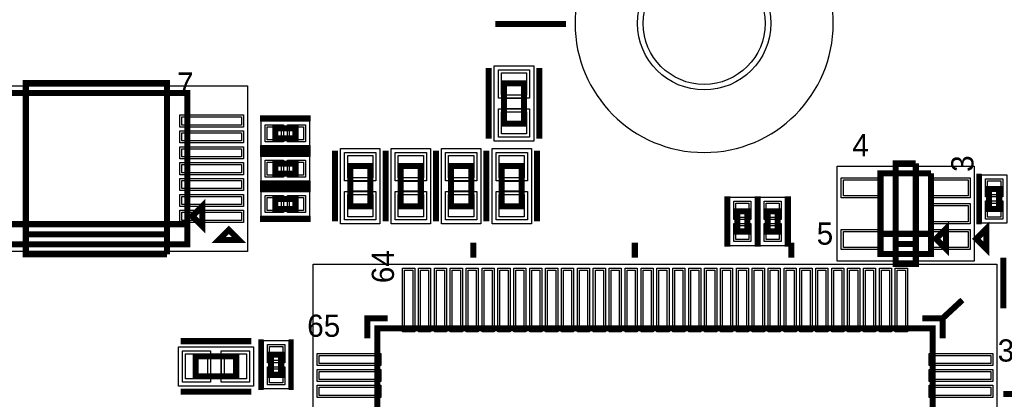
# Model space of a CAD drawing. Extents: x -10 to 137, y -32 to 198.
# Tile 45 of 83: x 100 to 124, y 82 to 92. Entities that reach past the tile are written whole.
import ezdxf

# ---------------------------------------------------------------- set-up
doc = ezdxf.new("R2010")
doc.units = 0
for name, color, linetype in [('PG_ASSEMBLY_TOP', 120, 'CONTINUOUS'), ('PG_DFA_BOUND_TOP', 95, 'CONTINUOUS'), ('PG_PLACE_BOUND_TOP', 23, 'CONTINUOUS'), ('PG_SILKSCREEN_TOP', 7, 'CONTINUOUS'), ('PIN_PASTEMASK_TOP', 212, 'CONTINUOUS'), ('PIN_SOLDERMASK_TOP', 2, 'CONTINUOUS'), ('PIN_TOP', 3, 'CONTINUOUS'), ('RKO_ALL', 40, 'CONTINUOUS'), ('VKO_TOP', 243, 'CONTINUOUS')]:
    doc.layers.add(name, color=color, linetype=linetype)

msp = doc.modelspace()

# ---------------------------------------------------------------- linework, layer by layer
at = {"layer": 'PG_ASSEMBLY_TOP', "const_width": 0.1524}
for points in [[(112.30864, 89.237566), (112.30864, 90.253566), (111.80064, 90.253566), (111.80064, 89.237566), (112.30864, 89.237566)], [(99.26066, 86.706456), (103.83266, 86.706456), (103.83266, 90.008456), (99.26066, 90.008456)], [(99.26066, 90.008456), (99.26066, 86.198456), (103.83266, 86.198456), (103.83266, 86.706456), (99.26066, 86.706456)], [(106.554524, 89.119456), (106.046524, 89.119456), (106.046524, 88.865456), (106.554524, 88.865456), (106.554524, 89.119456)], [(106.554524, 88.230456), (106.046524, 88.230456), (106.046524, 87.976456), (106.554524, 87.976456), (106.554524, 88.230456)], [(107.93222, 88.172036), (107.93222, 87.156036), (108.44022, 87.156036), (108.44022, 88.172036), (107.93222, 88.172036)], [(109.20222, 88.172036), (109.20222, 87.156036), (109.71022, 87.156036), (109.71022, 88.172036), (109.20222, 88.172036)], [(110.47222, 88.172036), (110.47222, 87.156036), (110.98022, 87.156036), (110.98022, 88.172036), (110.47222, 88.172036)], [(111.74222, 88.172036), (111.74222, 87.156036), (112.25022, 87.156036), (112.25022, 88.172036), (111.74222, 88.172036)], [(121.277888, 86.462616), (122.547888, 86.462616), (122.547888, 87.986616)], [(122.547888, 87.986616), (121.277888, 87.986616), (121.277888, 85.954616), (122.547888, 85.954616), (122.547888, 86.462616), (121.277888, 86.462616)], [(124.010928, 87.594694), (124.010928, 87.086694), (124.264928, 87.086694), (124.264928, 87.594694), (124.010928, 87.594694)], [(103.95966, 86.906354), (104.21366, 86.652354), (104.21366, 87.160354), (103.95966, 86.906354)], [(106.554524, 87.341456), (106.046524, 87.341456), (106.046524, 87.087456), (106.554524, 87.087456), (106.554524, 87.341456)], [(117.675914, 87.029036), (117.675914, 86.521036), (117.929914, 86.521036), (117.929914, 87.029036), (117.675914, 87.029036)], [(118.437914, 87.029036), (118.437914, 86.521036), (118.691914, 86.521036), (118.691914, 87.029036), (118.437914, 87.029036)], [(122.674888, 86.335616), (122.928888, 86.081616), (122.928888, 86.589616), (122.674888, 86.335616)], [(122.58802, 84.082636), (108.61802, 84.082636), (108.61802, 70.112636), (122.58802, 70.112636), (122.58802, 84.082636)], [(105.06202, 83.38058), (104.04602, 83.38058), (104.04602, 82.87258), (105.06202, 82.87258), (105.06202, 83.38058)], [(105.94086, 83.422236), (105.94086, 82.914236), (106.19486, 82.914236), (106.19486, 83.422236), (105.94086, 83.422236)]]:
    msp.add_lwpolyline(points, dxfattribs=at)
at = {"layer": 'PG_DFA_BOUND_TOP'}
for points in [[(112.54994, 88.7984), (111.55934, 88.7984), (111.55934, 90.692732), (112.54994, 90.692732)], [(105.348278, 90.186256), (105.348278, 86.020656), (97.745042, 86.020656), (97.745042, 90.186256)], [(106.910632, 89.309956), (106.910632, 88.674956), (105.690416, 88.674956), (105.690416, 89.309956)], [(107.69092, 88.611202), (108.68152, 88.611202), (108.68152, 86.71687), (107.69092, 86.71687)], [(108.96092, 88.611202), (109.95152, 88.611202), (109.95152, 86.71687), (108.96092, 86.71687)], [(110.23092, 88.611202), (111.22152, 88.611202), (111.22152, 86.71687), (110.23092, 86.71687)], [(111.50092, 88.611202), (112.49152, 88.611202), (112.49152, 86.71687), (111.50092, 86.71687)], [(106.910632, 88.420956), (106.910632, 87.785956), (105.690416, 87.785956), (105.690416, 88.420956)], [(123.635262, 88.164416), (123.635262, 85.776816), (120.190514, 85.776816), (120.190514, 88.164416)], [(123.820428, 87.950802), (124.455428, 87.950802), (124.455428, 86.730586), (123.820428, 86.730586)], [(106.910632, 87.531956), (106.910632, 86.896956), (105.690416, 86.896956), (105.690416, 87.531956)], [(117.485414, 87.385144), (118.120414, 87.385144), (118.120414, 86.164928), (117.485414, 86.164928)], [(118.247414, 87.385144), (118.882414, 87.385144), (118.882414, 86.164928), (118.247414, 86.164928)], [(107.00131, 68.495926), (107.00131, 85.699346), (124.20473, 85.699346), (124.20473, 68.495926)], [(105.75036, 83.778344), (106.38536, 83.778344), (106.38536, 82.558128), (105.75036, 82.558128)], [(103.606854, 82.63128), (103.606854, 83.62188), (105.501186, 83.62188), (105.501186, 82.63128)]]:
    msp.add_lwpolyline(points, close=True, dxfattribs=at)
at = {"layer": 'PG_PLACE_BOUND_TOP'}
for points in [[(112.30864, 89.237566), (112.30864, 90.253566), (111.80064, 90.253566), (111.80064, 89.237566)], [(103.83266, 90.008456), (103.83266, 86.198456), (99.26066, 86.198456), (99.26066, 90.008456)], [(106.554524, 89.119456), (106.046524, 89.119456), (106.046524, 88.865456), (106.554524, 88.865456)], [(106.554524, 88.230456), (106.046524, 88.230456), (106.046524, 87.976456), (106.554524, 87.976456)], [(107.93222, 88.172036), (108.44022, 88.172036), (108.44022, 87.156036), (107.93222, 87.156036)], [(109.20222, 88.172036), (109.71022, 88.172036), (109.71022, 87.156036), (109.20222, 87.156036)], [(110.47222, 88.172036), (110.98022, 88.172036), (110.98022, 87.156036), (110.47222, 87.156036)], [(111.74222, 88.172036), (112.25022, 88.172036), (112.25022, 87.156036), (111.74222, 87.156036)], [(122.547888, 87.986616), (121.277888, 87.986616), (121.277888, 85.954616), (122.547888, 85.954616)], [(124.010928, 87.594694), (124.010928, 87.086694), (124.264928, 87.086694), (124.264928, 87.594694)], [(106.554524, 87.341456), (106.046524, 87.341456), (106.046524, 87.087456), (106.554524, 87.087456)], [(117.675914, 87.029036), (117.675914, 86.521036), (117.929914, 86.521036), (117.929914, 87.029036)], [(118.437914, 87.029036), (118.437914, 86.521036), (118.691914, 86.521036), (118.691914, 87.029036)], [(108.61802, 70.112636), (108.61802, 84.082636), (122.58802, 84.082636), (122.58802, 70.112636)], [(104.04602, 82.87258), (104.04602, 83.38058), (105.06202, 83.38058), (105.06202, 82.87258)], [(105.94086, 83.422236), (106.19486, 83.422236), (106.19486, 82.914236), (105.94086, 82.914236)]]:
    msp.add_lwpolyline(points, close=True, dxfattribs=at)
at = {"layer": 'PG_SILKSCREEN_TOP'}
for points, const_width in [([(113.36401, 91.745054), (111.58601, 91.745054)], 0.1524), ([(111.41964, 88.856566), (111.41964, 90.634566)], 0.1524), ([(112.68964, 88.856566), (112.68964, 90.634566)], 0.1524), ([(99.76866, 86.452456), (103.32466, 86.452456), (103.32466, 90.262456), (99.76866, 90.262456), (99.76866, 85.944456), (103.32466, 85.944456)], 0.1524), ([(106.935524, 89.373456), (105.665524, 89.373456)], 0.1524), ([(106.935524, 88.611456), (105.665524, 88.611456)], 0.1524), ([(106.935524, 88.484456), (105.665524, 88.484456)], 0.1524), ([(107.55122, 88.553036), (107.55122, 86.775036)], 0.1524), ([(108.82122, 88.553036), (108.82122, 86.775036)], 0.1524), ([(108.82122, 88.553036), (108.82122, 86.775036)], 0.1524), ([(110.09122, 88.553036), (110.09122, 86.775036)], 0.1524), ([(110.09122, 88.553036), (110.09122, 86.775036)], 0.1524), ([(111.36122, 88.553036), (111.36122, 86.775036)], 0.1524), ([(111.36122, 88.553036), (111.36122, 86.775036)], 0.1524), ([(112.63122, 88.553036), (112.63122, 86.775036)], 0.1524), ([(121.658888, 86.208616), (122.166888, 86.208616), (122.166888, 88.240616)], 0.1524), ([(122.166888, 88.240616), (121.658888, 88.240616), (121.658888, 85.700616), (122.166888, 85.700616), (122.166888, 86.208616), (121.658888, 86.208616)], 0.1524), ([(123.756928, 87.975694), (123.756928, 86.705694)], 0.127), ([(106.935524, 87.722456), (105.665524, 87.722456)], 0.1524), ([(106.935524, 87.595456), (105.665524, 87.595456)], 0.1524), ([(117.421914, 87.410036), (117.421914, 86.140036)], 0.1524), ([(118.183914, 87.410036), (118.183914, 86.140036)], 0.1524), ([(118.183914, 87.410036), (118.183914, 86.140036)], 0.1524), ([(118.945914, 87.410036), (118.945914, 86.140036)], 0.1524), ([(106.935524, 86.833456), (105.665524, 86.833456)], 0.1524), ([(123.690888, 86.335616), (123.944888, 86.081616), (123.944888, 86.589616), (123.690888, 86.335616)], 0.1524), ([(103.32466, 85.944456), (103.32466, 86.452456), (99.76866, 86.452456)], 0.1524), ([(104.8766, 86.5632), (104.6226, 86.3092), (105.1306, 86.3092), (104.8766, 86.5632)], 0.1524), ([(111.03102, 85.860636), (111.03102, 86.241636)], 0.1524), ([(115.09502, 85.860636), (115.09502, 86.241636)], 0.1524), ([(119.03202, 85.860636), (119.03202, 86.241636)], 0.1524), ([(124.370846, 84.590636), (124.370846, 85.860636)], 0.1524), ([(122.84202, 84.336636), (123.338844, 84.797646)], 0.1524), ([(108.87202, 84.336636), (108.36402, 84.336636), (108.36402, 83.828636)], 0.1524), ([(122.84202, 83.828636), (122.84202, 84.336636), (122.33402, 84.336636)], 0.1524), ([(105.44302, 83.76158), (103.66502, 83.76158)], 0.1524), ([(105.68686, 83.803236), (105.68686, 82.533236)], 0.127), ([(106.44886, 83.803236), (106.44886, 82.533236)], 0.127), ([(105.44302, 82.49158), (103.66502, 82.49158)], 0.1524), ([(124.36602, 82.431636), (124.74702, 82.431636)], 0.1524)]:
    msp.add_lwpolyline(points, dxfattribs=dict(at, const_width=const_width))
at = {"layer": 'PIN_PASTEMASK_TOP'}
for points in [[(112.37214, 89.956132), (111.73714, 89.956132), (111.73714, 90.514932), (112.37214, 90.514932)], [(112.37214, 88.9762), (111.73714, 88.9762), (111.73714, 89.535), (112.37214, 89.535)], [(103.697278, 89.404952), (105.195878, 89.404952), (105.195878, 89.201752), (103.697278, 89.201752)], [(103.697278, 89.005156), (105.195878, 89.005156), (105.195878, 88.801956), (103.697278, 88.801956)], [(106.198416, 89.157556), (106.198416, 88.827356), (105.842816, 88.827356), (105.842816, 89.157556)], [(106.758232, 89.157556), (106.758232, 88.827356), (106.402632, 88.827356), (106.402632, 89.157556)], [(103.697278, 88.605106), (105.195878, 88.605106), (105.195878, 88.401906), (103.697278, 88.401906)], [(106.198416, 88.268556), (106.198416, 87.938356), (105.842816, 87.938356), (105.842816, 88.268556)], [(106.758232, 88.268556), (106.758232, 87.938356), (106.402632, 87.938356), (106.402632, 88.268556)], [(107.86872, 88.433402), (108.50372, 88.433402), (108.50372, 87.874602), (107.86872, 87.874602)], [(109.13872, 88.433402), (109.77372, 88.433402), (109.77372, 87.874602), (109.13872, 87.874602)], [(110.40872, 88.433402), (111.04372, 88.433402), (111.04372, 87.874602), (110.40872, 87.874602)], [(111.67872, 88.433402), (112.31372, 88.433402), (112.31372, 87.874602), (111.67872, 87.874602)], [(103.697278, 88.205056), (105.195878, 88.205056), (105.195878, 88.001856), (103.697278, 88.001856)], [(103.697278, 87.805006), (105.195878, 87.805006), (105.195878, 87.601806), (103.697278, 87.601806)], [(121.282714, 87.823802), (121.282714, 87.417402), (120.342914, 87.417402), (120.342914, 87.823802)], [(123.482862, 87.823802), (123.482862, 87.417402), (122.543062, 87.417402), (122.543062, 87.823802)], [(123.972828, 87.798402), (124.303028, 87.798402), (124.303028, 87.442802), (123.972828, 87.442802)], [(103.697278, 87.404956), (105.195878, 87.404956), (105.195878, 87.201756), (103.697278, 87.201756)], [(106.198416, 87.379556), (106.198416, 87.049356), (105.842816, 87.049356), (105.842816, 87.379556)], [(106.758232, 87.379556), (106.758232, 87.049356), (106.402632, 87.049356), (106.402632, 87.379556)], [(107.86872, 87.45347), (108.50372, 87.45347), (108.50372, 86.89467), (107.86872, 86.89467)], [(109.13872, 87.45347), (109.77372, 87.45347), (109.77372, 86.89467), (109.13872, 86.89467)], [(110.40872, 87.45347), (111.04372, 87.45347), (111.04372, 86.89467), (110.40872, 86.89467)], [(111.67872, 87.45347), (112.31372, 87.45347), (112.31372, 86.89467), (111.67872, 86.89467)], [(117.637814, 87.232744), (117.968014, 87.232744), (117.968014, 86.877144), (117.637814, 86.877144)], [(118.399814, 87.232744), (118.730014, 87.232744), (118.730014, 86.877144), (118.399814, 86.877144)], [(123.972828, 87.238586), (124.303028, 87.238586), (124.303028, 86.882986), (123.972828, 86.882986)], [(103.697278, 87.00516), (105.195878, 87.00516), (105.195878, 86.80196), (103.697278, 86.80196)], [(123.482862, 87.173816), (123.482862, 86.767416), (122.543062, 86.767416), (122.543062, 87.173816)], [(117.637814, 86.672928), (117.968014, 86.672928), (117.968014, 86.317328), (117.637814, 86.317328)], [(118.399814, 86.672928), (118.730014, 86.672928), (118.730014, 86.317328), (118.399814, 86.317328)], [(121.282714, 86.52383), (121.282714, 86.11743), (120.342914, 86.11743), (120.342914, 86.52383)], [(123.482862, 86.52383), (123.482862, 86.11743), (122.543062, 86.11743), (122.543062, 86.52383)], [(109.301534, 85.546946), (109.504734, 85.546946), (109.504734, 84.048346), (109.301534, 84.048346)], [(109.70133, 85.546946), (109.90453, 85.546946), (109.90453, 84.048346), (109.70133, 84.048346)], [(110.10138, 85.546946), (110.30458, 85.546946), (110.30458, 84.048346), (110.10138, 84.048346)], [(110.50143, 85.546946), (110.70463, 85.546946), (110.70463, 84.048346), (110.50143, 84.048346)], [(110.90148, 85.546946), (111.10468, 85.546946), (111.10468, 84.048346), (110.90148, 84.048346)], [(111.30153, 85.546946), (111.50473, 85.546946), (111.50473, 84.048346), (111.30153, 84.048346)], [(111.701326, 85.546946), (111.904526, 85.546946), (111.904526, 84.048346), (111.701326, 84.048346)], [(112.101376, 85.546946), (112.304576, 85.546946), (112.304576, 84.048346), (112.101376, 84.048346)], [(112.501426, 85.546946), (112.704626, 85.546946), (112.704626, 84.048346), (112.501426, 84.048346)], [(112.901476, 85.546946), (113.104676, 85.546946), (113.104676, 84.048346), (112.901476, 84.048346)], [(113.301526, 85.546946), (113.504726, 85.546946), (113.504726, 84.048346), (113.301526, 84.048346)], [(113.701322, 85.546946), (113.904522, 85.546946), (113.904522, 84.048346), (113.701322, 84.048346)], [(114.101372, 85.546946), (114.304572, 85.546946), (114.304572, 84.048346), (114.101372, 84.048346)], [(114.501422, 85.546946), (114.704622, 85.546946), (114.704622, 84.048346), (114.501422, 84.048346)], [(114.901472, 85.546946), (115.104672, 85.546946), (115.104672, 84.048346), (114.901472, 84.048346)], [(115.301522, 85.546946), (115.504722, 85.546946), (115.504722, 84.048346), (115.301522, 84.048346)], [(115.701318, 85.546946), (115.904518, 85.546946), (115.904518, 84.048346), (115.701318, 84.048346)], [(116.101368, 85.546946), (116.304568, 85.546946), (116.304568, 84.048346), (116.101368, 84.048346)], [(116.501418, 85.546946), (116.704618, 85.546946), (116.704618, 84.048346), (116.501418, 84.048346)], [(116.901468, 85.546946), (117.104668, 85.546946), (117.104668, 84.048346), (116.901468, 84.048346)], [(117.301518, 85.546946), (117.504718, 85.546946), (117.504718, 84.048346), (117.301518, 84.048346)], [(117.701314, 85.546946), (117.904514, 85.546946), (117.904514, 84.048346), (117.701314, 84.048346)], [(118.101364, 85.546946), (118.304564, 85.546946), (118.304564, 84.048346), (118.101364, 84.048346)], [(118.501414, 85.546946), (118.704614, 85.546946), (118.704614, 84.048346), (118.501414, 84.048346)], [(118.901464, 85.546946), (119.104664, 85.546946), (119.104664, 84.048346), (118.901464, 84.048346)], [(119.301514, 85.546946), (119.504714, 85.546946), (119.504714, 84.048346), (119.301514, 84.048346)], [(119.70131, 85.546946), (119.90451, 85.546946), (119.90451, 84.048346), (119.70131, 84.048346)], [(120.10136, 85.546946), (120.30456, 85.546946), (120.30456, 84.048346), (120.10136, 84.048346)], [(120.50141, 85.546946), (120.70461, 85.546946), (120.70461, 84.048346), (120.50141, 84.048346)], [(120.90146, 85.546946), (121.10466, 85.546946), (121.10466, 84.048346), (120.90146, 84.048346)], [(121.30151, 85.546946), (121.50471, 85.546946), (121.50471, 84.048346), (121.30151, 84.048346)], [(121.701306, 85.546946), (121.904506, 85.546946), (121.904506, 84.048346), (121.701306, 84.048346)], [(105.90276, 83.625944), (106.23296, 83.625944), (106.23296, 83.270344), (105.90276, 83.270344)], [(104.343454, 83.44408), (104.343454, 82.80908), (103.784654, 82.80908), (103.784654, 83.44408)], [(105.323386, 83.44408), (105.323386, 82.80908), (104.764586, 82.80908), (104.764586, 83.44408)], [(108.65231, 83.399122), (108.65231, 83.195922), (107.15371, 83.195922), (107.15371, 83.399122)], [(124.05233, 83.399122), (124.05233, 83.195922), (122.55373, 83.195922), (122.55373, 83.399122)], [(105.90276, 83.066128), (106.23296, 83.066128), (106.23296, 82.710528), (105.90276, 82.710528)], [(108.65231, 82.999326), (108.65231, 82.796126), (107.15371, 82.796126), (107.15371, 82.999326)], [(124.05233, 82.999326), (124.05233, 82.796126), (122.55373, 82.796126), (122.55373, 82.999326)], [(108.65231, 82.599276), (108.65231, 82.396076), (107.15371, 82.396076), (107.15371, 82.599276)], [(124.05233, 82.599276), (124.05233, 82.396076), (122.55373, 82.396076), (122.55373, 82.599276)]]:
    msp.add_lwpolyline(points, close=True, dxfattribs=at)
at = {"layer": 'PIN_SOLDERMASK_TOP'}
for points in [[(112.44834, 89.879932), (111.66094, 89.879932), (111.66094, 90.591132), (112.44834, 90.591132)], [(112.44834, 88.9), (111.66094, 88.9), (111.66094, 89.6112), (112.44834, 89.6112)], [(103.646478, 89.455752), (105.246678, 89.455752), (105.246678, 89.150952), (103.646478, 89.150952)], [(103.646478, 89.055956), (105.246678, 89.055956), (105.246678, 88.751156), (103.646478, 88.751156)], [(106.249216, 89.208356), (106.249216, 88.776556), (105.792016, 88.776556), (105.792016, 89.208356)], [(106.809032, 89.208356), (106.809032, 88.776556), (106.351832, 88.776556), (106.351832, 89.208356)], [(103.646478, 88.655906), (105.246678, 88.655906), (105.246678, 88.351106), (103.646478, 88.351106)], [(107.79252, 88.509602), (108.57992, 88.509602), (108.57992, 87.798402), (107.79252, 87.798402)], [(109.06252, 88.509602), (109.84992, 88.509602), (109.84992, 87.798402), (109.06252, 87.798402)], [(110.33252, 88.509602), (111.11992, 88.509602), (111.11992, 87.798402), (110.33252, 87.798402)], [(111.60252, 88.509602), (112.38992, 88.509602), (112.38992, 87.798402), (111.60252, 87.798402)], [(103.646478, 88.255856), (105.246678, 88.255856), (105.246678, 87.951056), (103.646478, 87.951056)], [(106.249216, 88.319356), (106.249216, 87.887556), (105.792016, 87.887556), (105.792016, 88.319356)], [(106.809032, 88.319356), (106.809032, 87.887556), (106.351832, 87.887556), (106.351832, 88.319356)], [(103.646478, 87.855806), (105.246678, 87.855806), (105.246678, 87.551006), (103.646478, 87.551006)], [(121.333514, 87.874602), (121.333514, 87.366602), (120.292114, 87.366602), (120.292114, 87.874602)], [(123.533662, 87.874602), (123.533662, 87.366602), (122.492262, 87.366602), (122.492262, 87.874602)], [(123.922028, 87.849202), (124.353828, 87.849202), (124.353828, 87.392002), (123.922028, 87.392002)], [(107.79252, 87.52967), (108.57992, 87.52967), (108.57992, 86.81847), (107.79252, 86.81847)], [(109.06252, 87.52967), (109.84992, 87.52967), (109.84992, 86.81847), (109.06252, 86.81847)], [(110.33252, 87.52967), (111.11992, 87.52967), (111.11992, 86.81847), (110.33252, 86.81847)], [(111.60252, 87.52967), (112.38992, 87.52967), (112.38992, 86.81847), (111.60252, 86.81847)], [(103.646478, 87.455756), (105.246678, 87.455756), (105.246678, 87.150956), (103.646478, 87.150956)], [(106.249216, 87.430356), (106.249216, 86.998556), (105.792016, 86.998556), (105.792016, 87.430356)], [(106.809032, 87.430356), (106.809032, 86.998556), (106.351832, 86.998556), (106.351832, 87.430356)], [(117.587014, 87.283544), (118.018814, 87.283544), (118.018814, 86.826344), (117.587014, 86.826344)], [(118.349014, 87.283544), (118.780814, 87.283544), (118.780814, 86.826344), (118.349014, 86.826344)], [(123.922028, 87.289386), (124.353828, 87.289386), (124.353828, 86.832186), (123.922028, 86.832186)], [(103.646478, 87.05596), (105.246678, 87.05596), (105.246678, 86.75116), (103.646478, 86.75116)], [(123.533662, 87.224616), (123.533662, 86.716616), (122.492262, 86.716616), (122.492262, 87.224616)], [(117.587014, 86.723728), (118.018814, 86.723728), (118.018814, 86.266528), (117.587014, 86.266528)], [(118.349014, 86.723728), (118.780814, 86.723728), (118.780814, 86.266528), (118.349014, 86.266528)], [(121.333514, 86.57463), (121.333514, 86.06663), (120.292114, 86.06663), (120.292114, 86.57463)], [(123.533662, 86.57463), (123.533662, 86.06663), (122.492262, 86.06663), (122.492262, 86.57463)], [(109.250734, 85.597746), (109.555534, 85.597746), (109.555534, 83.997546), (109.250734, 83.997546)], [(109.65053, 85.597746), (109.95533, 85.597746), (109.95533, 83.997546), (109.65053, 83.997546)], [(110.05058, 85.597746), (110.35538, 85.597746), (110.35538, 83.997546), (110.05058, 83.997546)], [(110.45063, 85.597746), (110.75543, 85.597746), (110.75543, 83.997546), (110.45063, 83.997546)], [(110.85068, 85.597746), (111.15548, 85.597746), (111.15548, 83.997546), (110.85068, 83.997546)], [(111.25073, 85.597746), (111.55553, 85.597746), (111.55553, 83.997546), (111.25073, 83.997546)], [(111.650526, 85.597746), (111.955326, 85.597746), (111.955326, 83.997546), (111.650526, 83.997546)], [(112.050576, 85.597746), (112.355376, 85.597746), (112.355376, 83.997546), (112.050576, 83.997546)], [(112.450626, 85.597746), (112.755426, 85.597746), (112.755426, 83.997546), (112.450626, 83.997546)], [(112.850676, 85.597746), (113.155476, 85.597746), (113.155476, 83.997546), (112.850676, 83.997546)], [(113.250726, 85.597746), (113.555526, 85.597746), (113.555526, 83.997546), (113.250726, 83.997546)], [(113.650522, 85.597746), (113.955322, 85.597746), (113.955322, 83.997546), (113.650522, 83.997546)], [(114.050572, 85.597746), (114.355372, 85.597746), (114.355372, 83.997546), (114.050572, 83.997546)], [(114.450622, 85.597746), (114.755422, 85.597746), (114.755422, 83.997546), (114.450622, 83.997546)], [(114.850672, 85.597746), (115.155472, 85.597746), (115.155472, 83.997546), (114.850672, 83.997546)], [(115.250722, 85.597746), (115.555522, 85.597746), (115.555522, 83.997546), (115.250722, 83.997546)], [(115.650518, 85.597746), (115.955318, 85.597746), (115.955318, 83.997546), (115.650518, 83.997546)], [(116.050568, 85.597746), (116.355368, 85.597746), (116.355368, 83.997546), (116.050568, 83.997546)], [(116.450618, 85.597746), (116.755418, 85.597746), (116.755418, 83.997546), (116.450618, 83.997546)], [(116.850668, 85.597746), (117.155468, 85.597746), (117.155468, 83.997546), (116.850668, 83.997546)], [(117.250718, 85.597746), (117.555518, 85.597746), (117.555518, 83.997546), (117.250718, 83.997546)], [(117.650514, 85.597746), (117.955314, 85.597746), (117.955314, 83.997546), (117.650514, 83.997546)], [(118.050564, 85.597746), (118.355364, 85.597746), (118.355364, 83.997546), (118.050564, 83.997546)], [(118.450614, 85.597746), (118.755414, 85.597746), (118.755414, 83.997546), (118.450614, 83.997546)], [(118.850664, 85.597746), (119.155464, 85.597746), (119.155464, 83.997546), (118.850664, 83.997546)], [(119.250714, 85.597746), (119.555514, 85.597746), (119.555514, 83.997546), (119.250714, 83.997546)], [(119.65051, 85.597746), (119.95531, 85.597746), (119.95531, 83.997546), (119.65051, 83.997546)], [(120.05056, 85.597746), (120.35536, 85.597746), (120.35536, 83.997546), (120.05056, 83.997546)], [(120.45061, 85.597746), (120.75541, 85.597746), (120.75541, 83.997546), (120.45061, 83.997546)], [(120.85066, 85.597746), (121.15546, 85.597746), (121.15546, 83.997546), (120.85066, 83.997546)], [(121.25071, 85.597746), (121.55551, 85.597746), (121.55551, 83.997546), (121.25071, 83.997546)], [(121.650506, 85.597746), (121.955306, 85.597746), (121.955306, 83.997546), (121.650506, 83.997546)], [(104.419654, 83.52028), (104.419654, 82.73288), (103.708454, 82.73288), (103.708454, 83.52028)], [(105.399586, 83.52028), (105.399586, 82.73288), (104.688386, 82.73288), (104.688386, 83.52028)], [(105.85196, 83.676744), (106.28376, 83.676744), (106.28376, 83.219544), (105.85196, 83.219544)], [(108.70311, 83.449922), (108.70311, 83.145122), (107.10291, 83.145122), (107.10291, 83.449922)], [(124.10313, 83.449922), (124.10313, 83.145122), (122.50293, 83.145122), (122.50293, 83.449922)], [(105.85196, 83.116928), (106.28376, 83.116928), (106.28376, 82.659728), (105.85196, 82.659728)], [(108.70311, 83.050126), (108.70311, 82.745326), (107.10291, 82.745326), (107.10291, 83.050126)], [(124.10313, 83.050126), (124.10313, 82.745326), (122.50293, 82.745326), (122.50293, 83.050126)], [(108.70311, 82.650076), (108.70311, 82.345276), (107.10291, 82.345276), (107.10291, 82.650076)], [(124.10313, 82.650076), (124.10313, 82.345276), (122.50293, 82.345276), (122.50293, 82.650076)]]:
    msp.add_lwpolyline(points, close=True, dxfattribs=at)
msp.add_circle((116.84, 91.760294), 1.6764, dxfattribs=at)
at = {"layer": 'PIN_TOP'}
for points in [[(112.37214, 89.956132), (111.73714, 89.956132), (111.73714, 90.514932), (112.37214, 90.514932)], [(112.37214, 88.9762), (111.73714, 88.9762), (111.73714, 89.535), (112.37214, 89.535)], [(103.697278, 89.404952), (105.195878, 89.404952), (105.195878, 89.201752), (103.697278, 89.201752)], [(103.697278, 89.005156), (105.195878, 89.005156), (105.195878, 88.801956), (103.697278, 88.801956)], [(106.198416, 89.157556), (106.198416, 88.827356), (105.842816, 88.827356), (105.842816, 89.157556)], [(106.758232, 89.157556), (106.758232, 88.827356), (106.402632, 88.827356), (106.402632, 89.157556)], [(103.697278, 88.605106), (105.195878, 88.605106), (105.195878, 88.401906), (103.697278, 88.401906)], [(106.198416, 88.268556), (106.198416, 87.938356), (105.842816, 87.938356), (105.842816, 88.268556)], [(106.758232, 88.268556), (106.758232, 87.938356), (106.402632, 87.938356), (106.402632, 88.268556)], [(107.86872, 88.433402), (108.50372, 88.433402), (108.50372, 87.874602), (107.86872, 87.874602)], [(109.13872, 88.433402), (109.77372, 88.433402), (109.77372, 87.874602), (109.13872, 87.874602)], [(110.40872, 88.433402), (111.04372, 88.433402), (111.04372, 87.874602), (110.40872, 87.874602)], [(111.67872, 88.433402), (112.31372, 88.433402), (112.31372, 87.874602), (111.67872, 87.874602)], [(103.697278, 88.205056), (105.195878, 88.205056), (105.195878, 88.001856), (103.697278, 88.001856)], [(103.697278, 87.805006), (105.195878, 87.805006), (105.195878, 87.601806), (103.697278, 87.601806)], [(121.282714, 87.823802), (121.282714, 87.417402), (120.342914, 87.417402), (120.342914, 87.823802)], [(123.482862, 87.823802), (123.482862, 87.417402), (122.543062, 87.417402), (122.543062, 87.823802)], [(123.972828, 87.798402), (124.303028, 87.798402), (124.303028, 87.442802), (123.972828, 87.442802)], [(103.697278, 87.404956), (105.195878, 87.404956), (105.195878, 87.201756), (103.697278, 87.201756)], [(106.198416, 87.379556), (106.198416, 87.049356), (105.842816, 87.049356), (105.842816, 87.379556)], [(106.758232, 87.379556), (106.758232, 87.049356), (106.402632, 87.049356), (106.402632, 87.379556)], [(107.86872, 87.45347), (108.50372, 87.45347), (108.50372, 86.89467), (107.86872, 86.89467)], [(109.13872, 87.45347), (109.77372, 87.45347), (109.77372, 86.89467), (109.13872, 86.89467)], [(110.40872, 87.45347), (111.04372, 87.45347), (111.04372, 86.89467), (110.40872, 86.89467)], [(111.67872, 87.45347), (112.31372, 87.45347), (112.31372, 86.89467), (111.67872, 86.89467)], [(117.637814, 87.232744), (117.968014, 87.232744), (117.968014, 86.877144), (117.637814, 86.877144)], [(118.399814, 87.232744), (118.730014, 87.232744), (118.730014, 86.877144), (118.399814, 86.877144)], [(123.972828, 87.238586), (124.303028, 87.238586), (124.303028, 86.882986), (123.972828, 86.882986)], [(103.697278, 87.00516), (105.195878, 87.00516), (105.195878, 86.80196), (103.697278, 86.80196)], [(123.482862, 87.173816), (123.482862, 86.767416), (122.543062, 86.767416), (122.543062, 87.173816)], [(117.637814, 86.672928), (117.968014, 86.672928), (117.968014, 86.317328), (117.637814, 86.317328)], [(118.399814, 86.672928), (118.730014, 86.672928), (118.730014, 86.317328), (118.399814, 86.317328)], [(121.282714, 86.52383), (121.282714, 86.11743), (120.342914, 86.11743), (120.342914, 86.52383)], [(123.482862, 86.52383), (123.482862, 86.11743), (122.543062, 86.11743), (122.543062, 86.52383)], [(109.301534, 85.546946), (109.504734, 85.546946), (109.504734, 84.048346), (109.301534, 84.048346)], [(109.70133, 85.546946), (109.90453, 85.546946), (109.90453, 84.048346), (109.70133, 84.048346)], [(110.10138, 85.546946), (110.30458, 85.546946), (110.30458, 84.048346), (110.10138, 84.048346)], [(110.50143, 85.546946), (110.70463, 85.546946), (110.70463, 84.048346), (110.50143, 84.048346)], [(110.90148, 85.546946), (111.10468, 85.546946), (111.10468, 84.048346), (110.90148, 84.048346)], [(111.30153, 85.546946), (111.50473, 85.546946), (111.50473, 84.048346), (111.30153, 84.048346)], [(111.701326, 85.546946), (111.904526, 85.546946), (111.904526, 84.048346), (111.701326, 84.048346)], [(112.101376, 85.546946), (112.304576, 85.546946), (112.304576, 84.048346), (112.101376, 84.048346)], [(112.501426, 85.546946), (112.704626, 85.546946), (112.704626, 84.048346), (112.501426, 84.048346)], [(112.901476, 85.546946), (113.104676, 85.546946), (113.104676, 84.048346), (112.901476, 84.048346)], [(113.301526, 85.546946), (113.504726, 85.546946), (113.504726, 84.048346), (113.301526, 84.048346)], [(113.701322, 85.546946), (113.904522, 85.546946), (113.904522, 84.048346), (113.701322, 84.048346)], [(114.101372, 85.546946), (114.304572, 85.546946), (114.304572, 84.048346), (114.101372, 84.048346)], [(114.501422, 85.546946), (114.704622, 85.546946), (114.704622, 84.048346), (114.501422, 84.048346)], [(114.901472, 85.546946), (115.104672, 85.546946), (115.104672, 84.048346), (114.901472, 84.048346)], [(115.301522, 85.546946), (115.504722, 85.546946), (115.504722, 84.048346), (115.301522, 84.048346)], [(115.701318, 85.546946), (115.904518, 85.546946), (115.904518, 84.048346), (115.701318, 84.048346)], [(116.101368, 85.546946), (116.304568, 85.546946), (116.304568, 84.048346), (116.101368, 84.048346)], [(116.501418, 85.546946), (116.704618, 85.546946), (116.704618, 84.048346), (116.501418, 84.048346)], [(116.901468, 85.546946), (117.104668, 85.546946), (117.104668, 84.048346), (116.901468, 84.048346)], [(117.301518, 85.546946), (117.504718, 85.546946), (117.504718, 84.048346), (117.301518, 84.048346)], [(117.701314, 85.546946), (117.904514, 85.546946), (117.904514, 84.048346), (117.701314, 84.048346)], [(118.101364, 85.546946), (118.304564, 85.546946), (118.304564, 84.048346), (118.101364, 84.048346)], [(118.501414, 85.546946), (118.704614, 85.546946), (118.704614, 84.048346), (118.501414, 84.048346)], [(118.901464, 85.546946), (119.104664, 85.546946), (119.104664, 84.048346), (118.901464, 84.048346)], [(119.301514, 85.546946), (119.504714, 85.546946), (119.504714, 84.048346), (119.301514, 84.048346)], [(119.70131, 85.546946), (119.90451, 85.546946), (119.90451, 84.048346), (119.70131, 84.048346)], [(120.10136, 85.546946), (120.30456, 85.546946), (120.30456, 84.048346), (120.10136, 84.048346)], [(120.50141, 85.546946), (120.70461, 85.546946), (120.70461, 84.048346), (120.50141, 84.048346)], [(120.90146, 85.546946), (121.10466, 85.546946), (121.10466, 84.048346), (120.90146, 84.048346)], [(121.30151, 85.546946), (121.50471, 85.546946), (121.50471, 84.048346), (121.30151, 84.048346)], [(121.701306, 85.546946), (121.904506, 85.546946), (121.904506, 84.048346), (121.701306, 84.048346)], [(105.90276, 83.625944), (106.23296, 83.625944), (106.23296, 83.270344), (105.90276, 83.270344)], [(104.343454, 83.44408), (104.343454, 82.80908), (103.784654, 82.80908), (103.784654, 83.44408)], [(105.323386, 83.44408), (105.323386, 82.80908), (104.764586, 82.80908), (104.764586, 83.44408)], [(108.65231, 83.399122), (108.65231, 83.195922), (107.15371, 83.195922), (107.15371, 83.399122)], [(124.05233, 83.399122), (124.05233, 83.195922), (122.55373, 83.195922), (122.55373, 83.399122)], [(105.90276, 83.066128), (106.23296, 83.066128), (106.23296, 82.710528), (105.90276, 82.710528)], [(108.65231, 82.999326), (108.65231, 82.796126), (107.15371, 82.796126), (107.15371, 82.999326)], [(124.05233, 82.999326), (124.05233, 82.796126), (122.55373, 82.796126), (122.55373, 82.999326)], [(108.65231, 82.599276), (108.65231, 82.396076), (107.15371, 82.396076), (107.15371, 82.599276)], [(124.05233, 82.599276), (124.05233, 82.396076), (122.55373, 82.396076), (122.55373, 82.599276)]]:
    msp.add_lwpolyline(points, close=True, dxfattribs=at)
msp.add_circle((116.84, 91.760294), 1.5367, dxfattribs=at)
at = {"layer": 'RKO_ALL'}
msp.add_lwpolyline([(120.08993, 91.760294, 1), (113.59007, 91.760294, 1)], format="xyb", close=True, dxfattribs=at)
at = {"layer": 'VKO_TOP'}
for points in [[(111.80064, 89.618566), (112.30864, 89.618566), (112.30864, 89.872566), (111.80064, 89.872566)], [(107.93222, 87.791036), (108.44022, 87.791036), (108.44022, 87.537036), (107.93222, 87.537036)], [(109.20222, 87.791036), (109.71022, 87.791036), (109.71022, 87.537036), (109.20222, 87.537036)], [(110.47222, 87.791036), (110.98022, 87.791036), (110.98022, 87.537036), (110.47222, 87.537036)], [(111.74222, 87.791036), (112.25022, 87.791036), (112.25022, 87.537036), (111.74222, 87.537036)], [(104.42702, 82.87258), (104.42702, 83.38058), (104.68102, 83.38058), (104.68102, 82.87258)]]:
    msp.add_lwpolyline(points, close=True, dxfattribs=at)

# ---------------------------------------------------------------- texts
at = {"layer": 'PG_SILKSCREEN_TOP'}
for s, p in [('7', (103.57358, 89.9668)), ('4', (120.568466, 88.413336)), ('5', (119.671846, 86.190836)), ('65', (106.85018, 83.8708)), ('32', (124.227082, 83.24723))]:
    msp.add_text(s, height=0.5588, dxfattribs=at).set_placement(p)
for s, p in [('3', (123.617736, 88.021668)), ('64', (109.032802, 85.221572))]:
    msp.add_text(s, height=0.5588, rotation=90, dxfattribs=at).set_placement(p)

doc.saveas('drawing.dxf')
